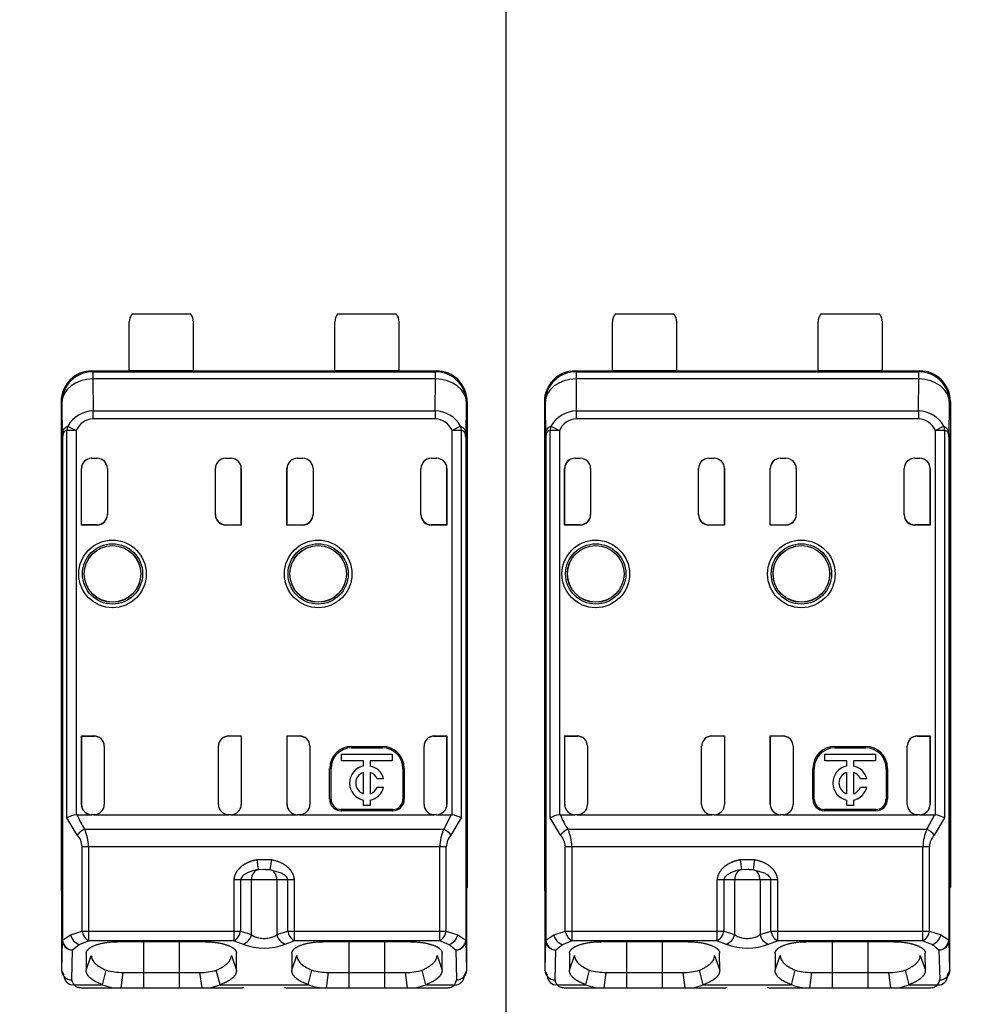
# Model space of a CAD drawing. Header units: millimetres. Extents: x 7 to 819, y 15 to 587.
# Tile 4 of 15: x 317 to 336, y 153 to 172. Entities that reach past the tile are written whole.
import ezdxf
from ezdxf.enums import TextEntityAlignment as Align
from ezdxf.lldxf.tags import DXFTag

# ---------------------------------------------------------------- set-up
doc = ezdxf.new("R2010")
doc.units = ezdxf.units.MM
doc.layers.add('Default', color=7, linetype='Continuous')
doc.layers.add('RDLED_350MM_4000', color=7, linetype='Continuous')
doc.styles.add('SEACAD_Arial', font='arial.ttf')
doc.styles.add('SEACAD_Solid_Edge_ANSI1_Symbols', font='semeca1.ttf')
tags = doc.linetypes.add('CENTER2', pattern=[28.575, 19.05, -3.175, 3.175, -3.175]).pattern_tags.tags
tags[10:11] = [DXFTag(74, 4), DXFTag(75, 0), DXFTag(340, '0'), DXFTag(46, 0.0), DXFTag(50, 0.0), DXFTag(44, 0.0), DXFTag(45, 0.0)]
tags[8:9] = [DXFTag(74, 4), DXFTag(75, 0), DXFTag(340, '0'), DXFTag(46, 0.0), DXFTag(50, 0.0), DXFTag(44, 0.0), DXFTag(45, 0.0)]
tags[6:7] = [DXFTag(74, 4), DXFTag(75, 0), DXFTag(340, '0'), DXFTag(46, 0.0), DXFTag(50, 0.0), DXFTag(44, 0.0), DXFTag(45, 0.0)]
tags[4:5] = [DXFTag(74, 4), DXFTag(75, 0), DXFTag(340, '0'), DXFTag(46, 0.0), DXFTag(50, 0.0), DXFTag(44, 0.0), DXFTag(45, 0.0)]
doc.dimstyles.new('ISO', dxfattribs={"dimtxt": 4.2, "dimasz": 4.2, "dimexe": 2.1, "dimexo": 0, "dimgap": 1.05, "dimtad": 1, "dimtxsty": 'SEACAD_Arial', "dimblk1": '_SE_FILLED', "dimblk2": '_SE_FILLED', "dimsah": 1, "dimcen": 2.1, "dimadec": 0, "dimazin": 0, "dimtfac": 0.5, "dimtdec": 3, "dimtmove": 0, "dimatfit": 3, "dimfxl": 1, "dimarcsym": 0})

# ---------------------------------------------------------------- blocks, each defined once
blk = doc.blocks.new('SEANNOT_GROUP10')
at = {"layer": 'Default', "color": 7, "linetype": 'CENTER2'}
blk.add_line((326.589, 510.517), (326.589, 139.913), dxfattribs=at)
blk = doc.blocks.new('SE1')
at = {"layer": 'RDLED_350MM_4000', "color": 7, "linetype": 'Continuous'}
for p, q in [((320.464, 166.142), (319.314, 166.142)), ((324.464, 166.142), (323.314, 166.142)), ((329.864, 166.142), (328.714, 166.142)), ((333.864, 166.142), (332.714, 166.142)), ((319.264, 165.04), (319.264, 165.992)), ((320.514, 165.04), (320.514, 165.992)), ((323.264, 165.04), (323.264, 165.992)), ((324.514, 165.04), (324.514, 165.992)), ((328.664, 165.04), (328.664, 165.992)), ((329.914, 165.04), (329.914, 165.992)), ((332.664, 165.04), (332.664, 165.992)), ((333.914, 165.04), (333.914, 165.992)), ((318.539, 165.042), (319.264, 165.042)), ((318.539, 165.042), (318.539, 165.027)), ((318.539, 165.027), (318.554, 165.027)), ((318.555, 165.025), (318.554, 165.027)), ((318.555, 165.025), (318.555, 164.885)), ((318.555, 165.025), (325.222, 165.025)), ((320.514, 165.04), (319.264, 165.04)), ((320.514, 165.042), (323.264, 165.042)), ((324.514, 165.04), (323.264, 165.04)), ((324.514, 165.042), (325.239, 165.042)), ((325.224, 165.027), (325.222, 165.025)), ((325.222, 164.885), (325.222, 165.025)), ((325.224, 165.027), (325.239, 165.027)), ((325.239, 165.027), (325.239, 165.042)), ((327.939, 165.042), (328.664, 165.042)), ((327.939, 165.042), (327.939, 165.027)), ((327.939, 165.027), (327.954, 165.027)), ((327.955, 165.025), (327.954, 165.027)), ((327.955, 165.025), (327.955, 164.885)), ((327.955, 165.025), (334.622, 165.025)), ((329.914, 165.04), (328.664, 165.04)), ((329.914, 165.042), (332.664, 165.042)), ((333.914, 165.04), (332.664, 165.04)), ((333.914, 165.042), (334.639, 165.042)), ((334.624, 165.027), (334.622, 165.025)), ((334.622, 164.885), (334.622, 165.025)), ((334.624, 165.027), (334.639, 165.027)), ((334.639, 165.027), (334.639, 165.042)), ((325.222, 164.885), (318.556, 164.885)), ((318.556, 164.885), (318.561, 164.263)), ((325.216, 164.263), (325.221, 164.885)), ((334.622, 164.885), (327.956, 164.885)), ((327.956, 164.885), (327.961, 164.263)), ((334.616, 164.263), (334.621, 164.885)), ((317.955, 164.425), (317.939, 164.442)), ((317.939, 164.442), (317.939, 154.992)), ((317.955, 164.425), (317.962, 163.754)), ((325.815, 163.754), (325.822, 164.425)), ((325.839, 164.442), (325.822, 164.425)), ((325.839, 164.442), (325.839, 154.992)), ((327.355, 164.425), (327.339, 164.442)), ((327.339, 164.442), (327.339, 154.992)), ((327.355, 164.425), (327.362, 163.754)), ((335.215, 163.754), (335.222, 164.425)), ((335.239, 164.442), (335.222, 164.425)), ((335.239, 164.442), (335.239, 154.992)), ((318.561, 164.263), (325.216, 164.263)), ((327.961, 164.263), (334.616, 164.263)), ((318.077, 163.962), (318.068, 163.967)), ((325.216, 164.11), (318.562, 164.11)), ((325.71, 163.968), (325.545, 163.882)), ((327.477, 163.962), (327.468, 163.967)), ((334.616, 164.11), (327.962, 164.11)), ((335.11, 163.968), (334.945, 163.882)), ((318.053, 156.345), (318.053, 163.882)), ((318.232, 163.882), (318.053, 163.882)), ((318.232, 163.882), (318.232, 156.407)), ((325.724, 163.882), (325.545, 163.882)), ((325.545, 156.407), (325.545, 163.882)), ((325.724, 163.882), (325.724, 156.349)), ((325.81, 163.758), (325.81, 153.966)), ((327.453, 156.345), (327.453, 163.882)), ((327.632, 163.882), (327.453, 163.882)), ((327.632, 163.882), (327.632, 156.407)), ((335.124, 163.882), (334.945, 163.882)), ((334.945, 156.407), (334.945, 163.882)), ((335.124, 163.882), (335.124, 156.349)), ((335.21, 163.758), (335.21, 153.966)), ((317.962, 153.966), (317.962, 163.754)), ((317.967, 163.754), (317.967, 153.966)), ((325.815, 163.754), (325.815, 153.966)), ((327.362, 153.966), (327.362, 163.754)), ((327.367, 163.754), (327.367, 153.966)), ((335.215, 163.754), (335.215, 153.966)), ((318.533, 163.342), (318.639, 163.342)), ((321.139, 163.342), (321.244, 163.342)), ((322.533, 163.342), (322.639, 163.342)), ((325.139, 163.342), (325.244, 163.342)), ((327.933, 163.342), (328.039, 163.342)), ((330.539, 163.342), (330.644, 163.342)), ((331.933, 163.342), (332.039, 163.342)), ((334.539, 163.342), (334.644, 163.342)), ((318.333, 162.042), (318.333, 163.142)), ((318.335, 163.142), (318.333, 163.142)), ((318.335, 162.049), (318.335, 163.142)), ((318.839, 163.142), (318.839, 162.242)), ((320.939, 162.242), (320.939, 163.142)), ((321.443, 162.049), (321.443, 163.142)), ((321.444, 163.142), (321.443, 163.142)), ((321.444, 163.142), (321.444, 162.042)), ((322.333, 162.042), (322.333, 163.142)), ((322.335, 163.142), (322.333, 163.142)), ((322.335, 162.049), (322.335, 163.142)), ((322.839, 163.142), (322.839, 162.242)), ((324.939, 162.242), (324.939, 163.142)), ((325.443, 162.049), (325.443, 163.142)), ((325.444, 163.142), (325.443, 163.142)), ((325.444, 163.142), (325.444, 162.042)), ((327.733, 162.042), (327.733, 163.142)), ((327.735, 163.142), (327.733, 163.142)), ((327.735, 162.049), (327.735, 163.142)), ((328.239, 163.142), (328.239, 162.242)), ((330.339, 162.242), (330.339, 163.142)), ((330.843, 162.049), (330.843, 163.142)), ((330.844, 163.142), (330.843, 163.142)), ((330.844, 163.142), (330.844, 162.042)), ((331.733, 162.042), (331.733, 163.142)), ((331.735, 163.142), (331.733, 163.142)), ((331.735, 162.049), (331.735, 163.142)), ((332.239, 163.142), (332.239, 162.242)), ((334.339, 162.242), (334.339, 163.142)), ((334.843, 162.049), (334.843, 163.142)), ((334.844, 163.142), (334.843, 163.142)), ((334.844, 163.142), (334.844, 162.042)), ((318.335, 162.049), (318.333, 162.042)), ((318.639, 162.042), (318.333, 162.042)), ((318.639, 162.049), (318.335, 162.049)), ((318.639, 162.042), (318.639, 162.049)), ((321.139, 162.049), (321.443, 162.049)), ((321.139, 162.049), (321.139, 162.042)), ((321.444, 162.042), (321.139, 162.042)), ((321.443, 162.049), (321.444, 162.042)), ((322.335, 162.049), (322.333, 162.042)), ((322.639, 162.042), (322.333, 162.042)), ((322.335, 162.049), (322.639, 162.049)), ((322.639, 162.042), (322.639, 162.049)), ((325.139, 162.049), (325.139, 162.042)), ((325.443, 162.049), (325.139, 162.049)), ((325.444, 162.042), (325.139, 162.042)), ((325.443, 162.049), (325.444, 162.042)), ((327.735, 162.049), (327.733, 162.042)), ((328.039, 162.042), (327.733, 162.042)), ((328.039, 162.049), (327.735, 162.049)), ((328.039, 162.042), (328.039, 162.049)), ((330.539, 162.049), (330.843, 162.049)), ((330.539, 162.049), (330.539, 162.042)), ((330.844, 162.042), (330.539, 162.042)), ((330.843, 162.049), (330.844, 162.042)), ((331.735, 162.049), (331.733, 162.042)), ((332.039, 162.042), (331.733, 162.042)), ((331.735, 162.049), (332.039, 162.049)), ((332.039, 162.042), (332.039, 162.049)), ((334.539, 162.049), (334.539, 162.042)), ((334.843, 162.049), (334.539, 162.049)), ((334.844, 162.042), (334.539, 162.042)), ((334.843, 162.049), (334.844, 162.042)), ((318.333, 157.942), (318.578, 157.942)), ((318.335, 157.935), (318.333, 157.942)), ((318.333, 157.942), (318.333, 156.609)), ((318.335, 157.935), (318.585, 157.935)), ((318.335, 156.609), (318.335, 157.935)), ((318.585, 157.935), (318.578, 157.942)), ((321.192, 157.935), (321.199, 157.942)), ((321.443, 157.935), (321.192, 157.935)), ((321.199, 157.942), (321.444, 157.942)), ((321.443, 157.935), (321.444, 157.942)), ((321.443, 157.935), (321.443, 156.609)), ((321.444, 157.942), (321.444, 156.609)), ((322.333, 157.942), (322.578, 157.942)), ((322.335, 157.935), (322.333, 157.942)), ((322.333, 157.942), (322.333, 156.609)), ((322.585, 157.935), (322.335, 157.935)), ((322.335, 156.609), (322.335, 157.935)), ((322.585, 157.935), (322.578, 157.942)), ((325.191, 157.935), (325.199, 157.942)), ((325.191, 157.935), (325.443, 157.935)), ((325.199, 157.942), (325.444, 157.942)), ((325.443, 157.935), (325.444, 157.942)), ((325.443, 156.609), (325.443, 157.935)), ((325.444, 157.942), (325.444, 156.609)), ((327.733, 157.942), (327.978, 157.942)), ((327.735, 157.935), (327.733, 157.942)), ((327.733, 157.942), (327.733, 156.609)), ((327.735, 157.935), (327.985, 157.935)), ((327.735, 156.609), (327.735, 157.935)), ((327.985, 157.935), (327.978, 157.942)), ((330.592, 157.935), (330.599, 157.942)), ((330.843, 157.935), (330.592, 157.935)), ((330.599, 157.942), (330.844, 157.942)), ((330.843, 157.935), (330.844, 157.942)), ((330.843, 157.935), (330.843, 156.609)), ((330.844, 157.942), (330.844, 156.609)), ((331.733, 157.942), (331.978, 157.942)), ((331.735, 157.935), (331.733, 157.942)), ((331.733, 157.942), (331.733, 156.609)), ((331.985, 157.935), (331.735, 157.935)), ((331.735, 156.609), (331.735, 157.935)), ((331.985, 157.935), (331.978, 157.942)), ((334.591, 157.935), (334.599, 157.942)), ((334.591, 157.935), (334.843, 157.935)), ((334.599, 157.942), (334.844, 157.942)), ((334.843, 157.935), (334.844, 157.942)), ((334.843, 156.609), (334.843, 157.935)), ((334.844, 157.942), (334.844, 156.609)), ((318.778, 157.742), (318.778, 156.609)), ((320.999, 156.609), (320.999, 157.742)), ((322.778, 157.742), (322.778, 156.609)), ((323.589, 157.735), (324.189, 157.735)), ((323.589, 157.735), (323.589, 157.709)), ((323.589, 157.709), (324.189, 157.709)), ((324.189, 157.709), (324.189, 157.735)), ((324.999, 156.609), (324.999, 157.742)), ((328.178, 157.742), (328.178, 156.609)), ((330.399, 156.609), (330.399, 157.742)), ((332.178, 157.742), (332.178, 156.609)), ((332.989, 157.735), (333.589, 157.735)), ((332.989, 157.735), (332.989, 157.709)), ((332.989, 157.709), (333.589, 157.709)), ((333.589, 157.709), (333.589, 157.735)), ((334.399, 156.609), (334.399, 157.742)), ((323.392, 157.457), (323.392, 157.589)), ((323.392, 157.589), (324.38, 157.589)), ((323.82, 157.457), (323.392, 157.457)), ((323.82, 157.355), (323.82, 157.457)), ((324.38, 157.457), (323.953, 157.457)), ((323.953, 157.457), (323.953, 157.355)), ((324.38, 157.589), (324.38, 157.457)), ((332.792, 157.457), (332.792, 157.589)), ((332.792, 157.589), (333.78, 157.589)), ((333.22, 157.457), (332.792, 157.457)), ((333.22, 157.355), (333.22, 157.457)), ((333.78, 157.457), (333.353, 157.457)), ((333.353, 157.457), (333.353, 157.355)), ((333.78, 157.589), (333.78, 157.457)), ((323.162, 156.709), (323.162, 157.309)), ((323.189, 157.309), (323.162, 157.309)), ((323.189, 156.709), (323.189, 157.309)), ((324.615, 157.309), (324.589, 157.309)), ((324.589, 157.309), (324.589, 156.709)), ((324.615, 157.309), (324.615, 156.709)), ((332.562, 156.709), (332.562, 157.309)), ((332.589, 157.309), (332.562, 157.309)), ((332.589, 156.709), (332.589, 157.309)), ((334.015, 157.309), (333.989, 157.309)), ((333.989, 157.309), (333.989, 156.709)), ((334.015, 157.309), (334.015, 156.709)), ((323.82, 156.817), (323.82, 157.23)), ((323.953, 157.23), (323.953, 156.817)), ((324.213, 157.107), (324.087, 157.107)), ((333.22, 156.817), (333.22, 157.23)), ((333.353, 157.23), (333.353, 156.817)), ((333.613, 157.107), (333.487, 157.107)), ((324.087, 156.941), (324.213, 156.941)), ((333.487, 156.941), (333.613, 156.941)), ((323.162, 156.709), (323.189, 156.709)), ((323.82, 156.589), (323.82, 156.693)), ((323.953, 156.693), (323.953, 156.589)), ((324.589, 156.709), (324.615, 156.709)), ((332.562, 156.709), (332.589, 156.709)), ((333.22, 156.589), (333.22, 156.693)), ((333.353, 156.693), (333.353, 156.589)), ((333.989, 156.709), (334.015, 156.709)), ((318.333, 156.609), (318.335, 156.609)), ((321.443, 156.609), (321.444, 156.609)), ((322.333, 156.609), (322.335, 156.609)), ((324.389, 156.509), (323.389, 156.509)), ((323.389, 156.509), (323.389, 156.482)), ((324.389, 156.482), (323.389, 156.482)), ((323.953, 156.589), (323.82, 156.589)), ((324.389, 156.482), (324.389, 156.509)), ((325.443, 156.609), (325.444, 156.609)), ((327.733, 156.609), (327.735, 156.609)), ((330.843, 156.609), (330.844, 156.609)), ((331.733, 156.609), (331.735, 156.609)), ((333.789, 156.509), (332.789, 156.509)), ((332.789, 156.509), (332.789, 156.482)), ((333.789, 156.482), (332.789, 156.482)), ((333.353, 156.589), (333.22, 156.589)), ((333.789, 156.482), (333.789, 156.509)), ((334.843, 156.609), (334.844, 156.609)), ((318.253, 156.012), (318.053, 156.345)), ((318.251, 156.409), (318.533, 156.409)), ((318.578, 156.409), (318.533, 156.409)), ((318.578, 156.409), (321.199, 156.409)), ((321.244, 156.409), (321.199, 156.409)), ((321.244, 156.409), (322.533, 156.409)), ((322.578, 156.409), (322.533, 156.409)), ((322.578, 156.409), (325.199, 156.409)), ((325.244, 156.409), (325.199, 156.409)), ((325.244, 156.409), (325.526, 156.409)), ((325.526, 156.409), (325.382, 156.126)), ((325.724, 156.349), (325.523, 156.012)), ((325.526, 156.409), (325.545, 156.407)), ((327.653, 156.012), (327.453, 156.345)), ((327.651, 156.409), (327.933, 156.409)), ((327.978, 156.409), (327.933, 156.409)), ((327.978, 156.409), (330.599, 156.409)), ((330.644, 156.409), (330.599, 156.409)), ((330.644, 156.409), (331.933, 156.409)), ((331.978, 156.409), (331.933, 156.409)), ((331.978, 156.409), (334.599, 156.409)), ((334.644, 156.409), (334.599, 156.409)), ((334.644, 156.409), (334.926, 156.409)), ((334.926, 156.409), (334.782, 156.126)), ((335.124, 156.349), (334.923, 156.012)), ((334.926, 156.409), (334.945, 156.407)), ((318.395, 156.126), (325.382, 156.126)), ((327.795, 156.126), (334.782, 156.126)), ((318.347, 154.146), (318.347, 155.786)), ((318.473, 155.786), (318.347, 155.786)), ((325.304, 155.786), (318.473, 155.786)), ((318.473, 155.786), (318.473, 154.146)), ((325.304, 154.146), (325.304, 155.786)), ((325.43, 155.786), (325.304, 155.786)), ((325.43, 154.146), (325.43, 155.786)), ((327.747, 154.146), (327.747, 155.786)), ((327.873, 155.786), (327.747, 155.786)), ((334.704, 155.786), (327.873, 155.786)), ((327.873, 155.786), (327.873, 154.146)), ((334.704, 154.146), (334.704, 155.786)), ((334.83, 155.786), (334.704, 155.786)), ((334.83, 154.146), (334.83, 155.786)), ((321.747, 155.535), (322.03, 155.535)), ((322.03, 155.535), (322.001, 155.339)), ((331.147, 155.535), (331.43, 155.535)), ((331.43, 155.535), (331.401, 155.339)), ((321.901, 155.342), (321.777, 155.339)), ((321.917, 155.342), (321.901, 155.342)), ((321.917, 155.341), (322.001, 155.342)), ((322.224, 155.271), (322.001, 155.339)), ((331.301, 155.342), (331.177, 155.339)), ((331.317, 155.342), (331.301, 155.342)), ((331.317, 155.341), (331.401, 155.342)), ((331.624, 155.271), (331.401, 155.339)), ((321.304, 154.146), (321.304, 155.142)), ((321.43, 155.142), (321.304, 155.142)), ((321.642, 155.142), (321.43, 155.142)), ((321.43, 155.142), (321.43, 154.146)), ((321.642, 154.078), (321.642, 155.142)), ((322.135, 155.142), (321.642, 155.142)), ((322.347, 155.142), (322.135, 155.142)), ((322.135, 155.142), (322.135, 154.078)), ((322.473, 155.142), (322.347, 155.142)), ((322.347, 154.146), (322.347, 155.142)), ((322.473, 155.142), (322.473, 154.146)), ((330.704, 154.146), (330.704, 155.142)), ((330.83, 155.142), (330.704, 155.142)), ((331.042, 155.142), (330.83, 155.142)), ((330.83, 155.142), (330.83, 154.146)), ((331.042, 154.078), (331.042, 155.142)), ((331.535, 155.142), (331.042, 155.142)), ((331.747, 155.142), (331.535, 155.142)), ((331.535, 155.142), (331.535, 154.078)), ((331.873, 155.142), (331.747, 155.142)), ((331.747, 154.146), (331.747, 155.142)), ((331.873, 155.142), (331.873, 154.146)), ((317.939, 154.992), (317.948, 154.992)), ((317.948, 154.985), (317.948, 154.992)), ((317.948, 154.992), (317.948, 153.384)), ((325.829, 154.992), (325.829, 154.985)), ((325.829, 153.384), (325.829, 154.992)), ((325.829, 154.992), (325.839, 154.992)), ((327.339, 154.992), (327.348, 154.992)), ((327.348, 154.985), (327.348, 154.992)), ((327.348, 154.992), (327.348, 153.384)), ((335.229, 154.992), (335.229, 154.985)), ((335.229, 153.384), (335.229, 154.992)), ((335.229, 154.992), (335.239, 154.992)), ((317.966, 153.966), (318.123, 154.072)), ((318.122, 154.072), (318.348, 154.146)), ((318.347, 154.146), (318.473, 154.146)), ((318.473, 154.146), (321.304, 154.146)), ((318.473, 154.146), (318.473, 153.958)), ((321.304, 153.958), (321.304, 154.146)), ((321.304, 154.146), (321.43, 154.146)), ((321.43, 154.146), (321.643, 154.078)), ((322.134, 154.078), (322.348, 154.146)), ((322.347, 154.146), (322.473, 154.146)), ((322.473, 154.146), (325.304, 154.146)), ((322.473, 154.146), (322.473, 153.958)), ((325.304, 154.146), (325.43, 154.146)), ((325.304, 153.958), (325.304, 154.146)), ((325.43, 154.146), (325.656, 154.072)), ((325.654, 154.072), (325.811, 153.966)), ((327.366, 153.966), (327.523, 154.072)), ((327.522, 154.072), (327.748, 154.146)), ((327.747, 154.146), (327.873, 154.146)), ((327.873, 154.146), (330.704, 154.146)), ((327.873, 154.146), (327.873, 153.958)), ((330.704, 153.958), (330.704, 154.146)), ((330.704, 154.146), (330.83, 154.146)), ((330.83, 154.146), (331.043, 154.078)), ((331.534, 154.078), (331.748, 154.146)), ((331.747, 154.146), (331.873, 154.146)), ((331.873, 154.146), (334.704, 154.146)), ((331.873, 154.146), (331.873, 153.958)), ((334.704, 154.146), (334.83, 154.146)), ((334.704, 153.958), (334.704, 154.146)), ((334.83, 154.146), (335.056, 154.072)), ((335.054, 154.072), (335.211, 153.966)), ((317.962, 153.966), (317.948, 153.384)), ((317.962, 153.966), (317.967, 153.966)), ((318.162, 153.777), (318.289, 153.883)), ((318.289, 153.884), (318.473, 153.957)), ((321.304, 153.958), (318.473, 153.958)), ((320.738, 153.937), (319.038, 153.937)), ((319.539, 153.937), (319.539, 153.341)), ((320.239, 153.341), (320.239, 153.937)), ((321.304, 153.957), (321.478, 153.889)), ((322.299, 153.889), (322.473, 153.957)), ((325.304, 153.958), (322.473, 153.958)), ((324.738, 153.937), (323.038, 153.937)), ((323.539, 153.937), (323.539, 153.341)), ((324.239, 153.341), (324.239, 153.937)), ((325.304, 153.957), (325.488, 153.884)), ((325.488, 153.884), (325.615, 153.777)), ((325.81, 153.966), (325.815, 153.966)), ((325.829, 153.384), (325.815, 153.966)), ((327.362, 153.966), (327.348, 153.384)), ((327.362, 153.966), (327.367, 153.966)), ((327.562, 153.777), (327.689, 153.883)), ((327.689, 153.884), (327.873, 153.957)), ((330.704, 153.958), (327.873, 153.958)), ((330.138, 153.937), (328.438, 153.937)), ((328.939, 153.937), (328.939, 153.341)), ((329.639, 153.341), (329.639, 153.937)), ((330.704, 153.957), (330.878, 153.889)), ((331.699, 153.889), (331.873, 153.957)), ((334.704, 153.958), (331.873, 153.958)), ((334.138, 153.937), (332.438, 153.937)), ((332.939, 153.937), (332.939, 153.341)), ((333.639, 153.341), (333.639, 153.937)), ((334.704, 153.957), (334.888, 153.884)), ((334.888, 153.884), (335.015, 153.777)), ((335.21, 153.966), (335.215, 153.966)), ((335.229, 153.384), (335.215, 153.966)), ((318.148, 153.196), (318.162, 153.778)), ((318.429, 153.715), (318.426, 153.386)), ((318.426, 153.387), (318.526, 153.669)), ((321.252, 153.669), (321.351, 153.386)), ((321.351, 153.386), (321.349, 153.715)), ((322.429, 153.715), (322.426, 153.386)), ((322.426, 153.387), (322.526, 153.669)), ((325.252, 153.669), (325.351, 153.386)), ((325.351, 153.386), (325.349, 153.715)), ((325.615, 153.778), (325.629, 153.196)), ((327.548, 153.196), (327.562, 153.778)), ((327.829, 153.715), (327.826, 153.386)), ((327.826, 153.387), (327.926, 153.669)), ((330.652, 153.669), (330.751, 153.386)), ((330.751, 153.386), (330.749, 153.715)), ((331.829, 153.715), (331.826, 153.386)), ((331.826, 153.387), (331.926, 153.669)), ((334.652, 153.669), (334.751, 153.386)), ((334.751, 153.386), (334.749, 153.715)), ((335.015, 153.778), (335.029, 153.196)), ((317.999, 153.29), (317.948, 153.384)), ((318.747, 153.102), (318.818, 153.383)), ((319.137, 153.341), (319.098, 153.042)), ((319.137, 153.341), (319.539, 153.341)), ((319.539, 153.341), (320.239, 153.341)), ((319.539, 153.341), (319.539, 153.042)), ((320.239, 153.341), (320.64, 153.341)), ((320.239, 153.042), (320.239, 153.341)), ((320.68, 153.042), (320.64, 153.341)), ((321.03, 153.102), (320.958, 153.383)), ((322.747, 153.102), (322.818, 153.383)), ((323.137, 153.341), (323.098, 153.042)), ((323.137, 153.341), (323.539, 153.341)), ((323.539, 153.341), (323.539, 153.042)), ((323.539, 153.341), (324.239, 153.341)), ((324.239, 153.042), (324.239, 153.341)), ((324.239, 153.341), (324.64, 153.341)), ((324.679, 153.042), (324.64, 153.341)), ((324.958, 153.383), (325.03, 153.102)), ((325.829, 153.384), (325.778, 153.29)), ((327.399, 153.29), (327.348, 153.384)), ((328.147, 153.102), (328.218, 153.383)), ((328.537, 153.341), (328.498, 153.042)), ((328.537, 153.341), (328.939, 153.341)), ((328.939, 153.341), (329.639, 153.341)), ((328.939, 153.341), (328.939, 153.042)), ((329.639, 153.341), (330.04, 153.341)), ((329.639, 153.042), (329.639, 153.341)), ((330.08, 153.042), (330.04, 153.341)), ((330.43, 153.102), (330.358, 153.383)), ((332.147, 153.102), (332.218, 153.383)), ((332.537, 153.341), (332.498, 153.042)), ((332.537, 153.341), (332.939, 153.341)), ((332.939, 153.341), (332.939, 153.042)), ((332.939, 153.341), (333.639, 153.341)), ((333.639, 153.042), (333.639, 153.341)), ((333.639, 153.341), (334.04, 153.341)), ((334.079, 153.042), (334.04, 153.341)), ((334.358, 153.383), (334.43, 153.102)), ((335.229, 153.384), (335.178, 153.29)), ((318.189, 153.102), (318.744, 153.102)), ((318.344, 153.042), (319.099, 153.042)), ((319.098, 153.042), (319.539, 153.042)), ((319.539, 153.042), (320.239, 153.042)), ((320.239, 153.042), (320.679, 153.042)), ((320.679, 153.042), (321.468, 153.042)), ((321.033, 153.102), (322.745, 153.102)), ((321.494, 153.042), (321.468, 153.042)), ((322.309, 153.042), (322.283, 153.043)), ((322.31, 153.042), (323.099, 153.042)), ((323.098, 153.042), (323.539, 153.042)), ((323.539, 153.042), (324.239, 153.042)), ((324.239, 153.042), (324.679, 153.042)), ((324.679, 153.042), (325.433, 153.042)), ((325.033, 153.102), (325.588, 153.102)), ((327.589, 153.102), (328.144, 153.102)), ((327.744, 153.042), (328.499, 153.042)), ((328.498, 153.042), (328.939, 153.042)), ((328.939, 153.042), (329.639, 153.042)), ((329.639, 153.042), (330.079, 153.042)), ((330.079, 153.042), (330.868, 153.042)), ((330.433, 153.102), (332.145, 153.102)), ((330.894, 153.042), (330.868, 153.042)), ((331.709, 153.042), (331.683, 153.043)), ((331.71, 153.042), (332.499, 153.042)), ((332.498, 153.042), (332.939, 153.042)), ((332.939, 153.042), (333.639, 153.042)), ((333.639, 153.042), (334.079, 153.042)), ((334.079, 153.042), (334.833, 153.042)), ((334.433, 153.102), (334.988, 153.102))]:
    blk.add_line(p, q, dxfattribs=at)
for centre, radius in [((326.589, 321.042), 175), ((318.939, 161.092), 0.657), ((318.939, 161.092), 0.586), ((322.939, 161.092), 0.657), ((322.939, 161.092), 0.586), ((328.339, 161.092), 0.657), ((328.339, 161.092), 0.586), ((332.339, 161.092), 0.657), ((332.339, 161.092), 0.586), ((318.939, 161.092), 0.552), ((318.939, 161.092), 0.55), ((322.939, 161.092), 0.552), ((322.939, 161.092), 0.55), ((328.339, 161.092), 0.552), ((328.339, 161.092), 0.55), ((332.339, 161.092), 0.552), ((332.339, 161.092), 0.55)]:
    blk.add_circle(centre, radius, dxfattribs=at)
for centre, radius, start, end in [((319.514, 165.992), 0.25, 143.1301, 180), ((320.264, 165.992), 0.25, 0, 36.8699), ((323.514, 165.992), 0.25, 143.1301, 180), ((324.264, 165.992), 0.25, 0, 36.8699), ((328.914, 165.992), 0.25, 143.1301, 180), ((329.664, 165.992), 0.25, 0, 36.8699), ((332.914, 165.992), 0.25, 143.1301, 180), ((333.664, 165.992), 0.25, 0, 36.8699), ((318.555, 164.425), 0.6, 90.0044, 179.9972), ((325.222, 164.425), 0.6, 0.004, 89.9956), ((327.955, 164.425), 0.6, 90.0044, 179.9972), ((334.622, 164.425), 0.6, 0.004, 89.9956), ((318.581, 163.67), 0.593, 91.8615, 149.9189), ((302.74, 164.145), 15.822, 359.8734, 0.4283), ((340.996, 164.145), 15.781, 179.5705, 180.1268), ((325.204, 163.682), 0.581, 29.457, 88.8399), ((327.981, 163.67), 0.593, 91.8615, 149.9189), ((312.14, 164.145), 15.822, 359.8734, 0.4283), ((350.396, 164.145), 15.781, 179.5705, 180.1268), ((334.604, 163.682), 0.581, 29.457, 88.8399), ((318.267, 163.89), 0.213, 158.684, 182.1305), ((319.121, 165.782), 2.098, 240.1716, 244.9417), ((318.587, 163.72), 0.39, 93.7903, 155.5152), ((325.19, 163.721), 0.39, 24.4383, 86.2585), ((325.511, 163.891), 0.213, 357.5509, 21.0364), ((327.667, 163.89), 0.213, 158.684, 182.1305), ((328.521, 165.782), 2.098, 240.1716, 244.9417), ((327.987, 163.72), 0.39, 93.7903, 155.5152), ((334.59, 163.721), 0.39, 24.4383, 86.2585), ((334.911, 163.891), 0.213, 357.5509, 21.0364), ((318.639, 163.142), 0.2, 0, 90), ((321.139, 163.142), 0.2, 90, 180), ((322.639, 163.142), 0.2, 0, 90), ((325.139, 163.142), 0.2, 90, 180), ((328.039, 163.142), 0.2, 0, 90), ((330.539, 163.142), 0.2, 90, 180), ((332.039, 163.142), 0.2, 0, 90), ((334.539, 163.142), 0.2, 90, 180), ((323.589, 157.309), 0.426, 90, 180), ((323.589, 157.309), 0.4, 90, 180), ((324.189, 157.309), 0.426, 0, 90), ((324.189, 157.309), 0.4, 0, 90), ((332.989, 157.309), 0.426, 90, 180), ((332.989, 157.309), 0.4, 90, 180), ((333.589, 157.309), 0.426, 0, 90), ((333.589, 157.309), 0.4, 0, 90), ((323.886, 157.024), 0.337, 101.3273, 258.6727), ((323.886, 157.024), 0.337, 14.2042, 78.6727), ((333.286, 157.024), 0.337, 101.3273, 258.6727), ((333.286, 157.024), 0.337, 14.2042, 78.6727), ((323.886, 157.024), 0.217, 107.7847, 252.2153), ((323.886, 157.024), 0.217, 22.432, 72.2153), ((333.286, 157.024), 0.217, 107.7847, 252.2153), ((333.286, 157.024), 0.217, 22.432, 72.2153), ((323.886, 157.024), 0.217, 287.7847, 337.568), ((323.886, 157.024), 0.337, 281.3273, 345.7958), ((333.286, 157.024), 0.217, 287.7847, 337.568), ((333.286, 157.024), 0.337, 281.3273, 345.7958), ((323.389, 156.709), 0.226, 180, 270), ((323.389, 156.709), 0.2, 180, 270), ((324.389, 156.709), 0.2, 270, 0), ((324.389, 156.709), 0.226, 270, 360), ((332.789, 156.709), 0.226, 180, 270), ((332.789, 156.709), 0.2, 180, 270), ((333.789, 156.709), 0.2, 270, 0), ((333.789, 156.709), 0.226, 270, 360), ((318.279, 155.982), 0.427, 96.3282, 121.9727), ((319.549, 156.894), 1.386, 200.5133, 213.6746), ((325.376, 155.58), 0.844, 65.6621, 78.4704), ((327.679, 155.982), 0.427, 96.3282, 121.9727), ((328.949, 156.894), 1.386, 200.5133, 213.6746), ((334.776, 155.58), 0.844, 65.6621, 78.4704), ((317.644, 155.776), 0.829, 0.6971, 24.9694), ((326.136, 155.775), 0.832, 155.069, 179.2656), ((325.2, 155.751), 0.417, 38.8785, 64.1068), ((327.044, 155.776), 0.829, 0.6971, 24.9694), ((335.536, 155.775), 0.832, 155.069, 179.2656), ((334.6, 155.751), 0.417, 38.8785, 64.1068), ((317.98, 155.766), 0.368, 3.146, 42.1839), ((325.796, 155.767), 0.366, 137.8736, 177.0003), ((327.38, 155.766), 0.368, 3.146, 42.1839), ((335.196, 155.767), 0.366, 137.8736, 177.0003), ((327.44, 156.298), 5.744, 187.6278, 189.6123), ((336.84, 156.298), 5.744, 187.6278, 189.6123), ((318.371, 154.125), 0.254, 191.8825, 251.2489), ((318.595, 154.175), 0.249, 186.7449, 240.7545), ((321.183, 154.175), 0.249, 299.2525, 353.2419), ((321.392, 154.131), 0.256, 289.6387, 348.0335), ((322.385, 154.131), 0.256, 191.966, 250.3614), ((322.595, 154.175), 0.249, 186.7563, 240.7508), ((325.183, 154.175), 0.249, 299.2436, 353.2579), ((325.396, 154.134), 0.266, 290.2713, 346.613), ((327.771, 154.125), 0.254, 191.8825, 251.2489), ((327.995, 154.175), 0.249, 186.7449, 240.7545), ((330.583, 154.175), 0.249, 299.2525, 353.2419), ((330.792, 154.131), 0.256, 289.6387, 348.0335), ((331.785, 154.131), 0.256, 191.966, 250.3614), ((331.995, 154.175), 0.249, 186.7563, 240.7508), ((334.583, 154.175), 0.249, 299.2436, 353.2579), ((334.796, 154.134), 0.266, 290.2713, 346.613), ((318.173, 153.984), 0.207, 185.1634, 266.886), ((321.889, 154.914), 1.103, 248.1482, 291.8519), ((325.604, 153.984), 0.207, 273.114, 354.8372), ((327.573, 153.984), 0.207, 185.1634, 266.886), ((331.289, 154.914), 1.103, 248.1482, 291.8519), ((335.004, 153.984), 0.207, 273.114, 354.8372), ((318.143, 153.391), 0.195, 182.0087, 271.5161), ((318.165, 153.268), 0.167, 179.285, 278.1826), ((319.128, 154.484), 1.143, 254.232, 270.5091), ((320.669, 154.334), 0.994, 268.2676, 287.0336), ((323.128, 154.484), 1.143, 254.2319, 270.5087), ((324.669, 154.335), 0.995, 268.278, 287.0155), ((325.612, 153.268), 0.168, 261.8708, 7.5425), ((325.634, 153.391), 0.195, 268.4846, 357.9947), ((327.543, 153.391), 0.195, 182.0087, 271.5161), ((327.565, 153.268), 0.167, 179.285, 278.1826), ((328.528, 154.484), 1.143, 254.232, 270.5091), ((330.069, 154.334), 0.994, 268.2676, 287.0336), ((332.528, 154.484), 1.143, 254.2319, 270.5087), ((334.069, 154.335), 0.995, 268.278, 287.0155), ((335.012, 153.268), 0.168, 261.8708, 7.5425), ((335.034, 153.391), 0.195, 268.4846, 357.9947), ((319.045, 153.792), 0.753, 246.4762, 274.0959), ((320.732, 153.793), 0.754, 265.9429, 293.5178), ((323.045, 153.793), 0.753, 246.4965, 274.0897), ((324.732, 153.794), 0.755, 265.9562, 293.5038), ((328.445, 153.792), 0.753, 246.4762, 274.0959), ((330.132, 153.793), 0.754, 265.9429, 293.5178), ((332.445, 153.793), 0.753, 246.4965, 274.0897), ((334.132, 153.794), 0.755, 265.9562, 293.5038)]:
    blk.add_arc(centre, radius, start, end, dxfattribs=at)
for centre, major_axis, ratio, start_param, end_param in [((318.539, 164.442), (0.424, -0.424), 0.999924, 2.356207, 3.926956), ((325.239, 164.442), (-0.424, -0.424), 0.999924, 2.35623, 3.926978), ((327.939, 164.442), (0.424, -0.424), 0.999924, 2.356207, 3.926956), ((334.639, 164.442), (-0.424, -0.424), 0.999924, 2.35623, 3.926978), ((318.555, 164.425), (0.6, 0.006), 0.766027, 1.562157, 3.128038), ((325.222, 164.425), (0.6, -0.006), 0.766027, 0.013567, 1.579437), ((327.955, 164.425), (0.6, 0.006), 0.766027, 1.562157, 3.128038), ((334.622, 164.425), (0.6, -0.006), 0.766027, 0.013567, 1.579437), ((318.533, 163.142), (0.2, 0), 0.999994, 1.570796, 3.141593), ((318.535, 163.142), (0.2, 0), 0.999994, 1.57081, 3.141593), ((321.243, 163.142), (-0.2, 0), 0.999994, 3.141593, 4.712389), ((321.244, 163.142), (-0.2, 0), 0.999994, 3.141593, 4.712389), ((322.533, 163.142), (0.2, 0), 0.999994, 1.570796, 3.141593), ((322.535, 163.142), (0.2, 0), 0.999994, 1.570796, 3.141593), ((325.243, 163.142), (-0.2, 0), 0.999994, 3.141593, 4.712375), ((325.244, 163.142), (-0.2, 0), 0.999994, 3.141593, 4.712389), ((327.933, 163.142), (0.2, 0), 0.999994, 1.570796, 3.141593), ((327.935, 163.142), (0.2, 0), 0.999994, 1.57081, 3.141593), ((330.643, 163.142), (-0.2, 0), 0.999994, 3.141593, 4.712389), ((330.644, 163.142), (-0.2, 0), 0.999994, 3.141593, 4.712389), ((331.933, 163.142), (0.2, 0), 0.999994, 1.570796, 3.141593), ((331.935, 163.142), (0.2, 0), 0.999994, 1.570796, 3.141593), ((334.643, 163.142), (-0.2, 0), 0.999994, 3.141593, 4.712375), ((334.644, 163.142), (-0.2, 0), 0.999994, 3.141593, 4.712389), ((318.639, 162.249), (0, 0.2), 0.999848, 3.141593, 4.712389), ((318.639, 162.242), (0, 0.2), 0.999848, 3.141593, 4.712389), ((321.139, 162.249), (0, 0.2), 0.999848, 1.570796, 3.141593), ((321.139, 162.242), (0, 0.2), 0.999848, 1.570796, 3.141593), ((322.639, 162.249), (0, 0.2), 0.999848, 3.141593, 4.712389), ((322.639, 162.242), (0, 0.2), 0.999848, 3.141593, 4.712389), ((325.139, 162.249), (0, 0.2), 0.999848, 1.570796, 3.141593), ((325.139, 162.242), (0, 0.2), 0.999848, 1.570796, 3.141593), ((328.039, 162.249), (0, 0.2), 0.999848, 3.141593, 4.712389), ((328.039, 162.242), (0, 0.2), 0.999848, 3.141593, 4.712389), ((330.539, 162.249), (0, 0.2), 0.999848, 1.570796, 3.141593), ((330.539, 162.242), (0, 0.2), 0.999848, 1.570796, 3.141593), ((332.039, 162.249), (0, 0.2), 0.999848, 3.141593, 4.712389), ((332.039, 162.242), (0, 0.2), 0.999848, 3.141593, 4.712389), ((334.539, 162.249), (0, 0.2), 0.999848, 1.570796, 3.141593), ((334.539, 162.242), (0, 0.2), 0.999848, 1.570796, 3.141593), ((318.578, 157.742), (0.141, -0.141), 0.999695, 0.785246, 2.356347), ((318.585, 157.735), (0.141, -0.141), 0.999695, 1.570796, 2.356347), ((321.199, 157.742), (-0.141, -0.141), 0.999695, 3.926838, 5.497939), ((321.192, 157.735), (-0.141, -0.141), 0.999695, 3.926838, 4.712389), ((322.578, 157.742), (0.141, -0.141), 0.999695, 0.785246, 2.356347), ((322.585, 157.735), (0.141, -0.141), 0.999695, 1.570796, 2.356347), ((325.199, 157.742), (-0.141, -0.141), 0.999695, 3.926839, 5.497939), ((325.192, 157.735), (-0.141, -0.141), 0.999695, 3.932239, 4.712389), ((327.978, 157.742), (0.141, -0.141), 0.999695, 0.785246, 2.356347), ((327.985, 157.735), (0.141, -0.141), 0.999695, 1.570796, 2.356347), ((330.599, 157.742), (-0.141, -0.141), 0.999695, 3.926838, 5.497939), ((330.592, 157.735), (-0.141, -0.141), 0.999695, 3.926838, 4.712389), ((331.978, 157.742), (0.141, -0.141), 0.999695, 0.785246, 2.356347), ((331.985, 157.735), (0.141, -0.141), 0.999695, 1.570796, 2.356347), ((334.599, 157.742), (-0.141, -0.141), 0.999695, 3.926839, 5.497939), ((334.592, 157.735), (-0.141, -0.141), 0.999695, 3.932239, 4.712389), ((318.533, 156.609), (0.2, 0), 0.999994, 3.141593, 4.712389), ((318.535, 156.609), (0.2, 0), 0.999994, 3.141593, 4.712389), ((318.578, 156.609), (0.2, 0), 0.999848, 4.712389, 6.283185), ((321.199, 156.609), (-0.2, 0), 0.999848, 0, 1.570796), ((321.243, 156.609), (-0.2, 0), 0.999994, 1.570796, 3.141593), ((321.244, 156.609), (-0.2, 0), 0.999994, 1.570796, 3.141593), ((322.533, 156.609), (0.2, 0), 0.999994, 3.141593, 4.712389), ((322.535, 156.609), (0.2, 0), 0.999994, 3.141593, 4.712389), ((322.578, 156.609), (0.2, 0), 0.999848, 4.712389, 6.283185), ((325.199, 156.609), (-0.2, 0), 0.999848, 0, 1.570796), ((325.243, 156.609), (-0.2, 0), 0.999994, 1.570796, 3.141593), ((325.244, 156.609), (-0.2, 0), 0.999994, 1.570796, 3.141593), ((327.933, 156.609), (0.2, 0), 0.999994, 3.141593, 4.712389), ((327.935, 156.609), (0.2, 0), 0.999994, 3.141593, 4.712389), ((327.978, 156.609), (0.2, 0), 0.999848, 4.712389, 6.283185), ((330.599, 156.609), (-0.2, 0), 0.999848, 0, 1.570796), ((330.643, 156.609), (-0.2, 0), 0.999994, 1.570796, 3.141593), ((330.644, 156.609), (-0.2, 0), 0.999994, 1.570796, 3.141593), ((331.933, 156.609), (0.2, 0), 0.999994, 3.141593, 4.712389), ((331.935, 156.609), (0.2, 0), 0.999994, 3.141593, 4.712389), ((331.978, 156.609), (0.2, 0), 0.999848, 4.712389, 6.283185), ((334.599, 156.609), (-0.2, 0), 0.999848, 0, 1.570796), ((334.643, 156.609), (-0.2, 0), 0.999994, 1.570796, 3.141593), ((334.644, 156.609), (-0.2, 0), 0.999994, 1.570796, 3.141593), ((321.806, 155.142), (0, -0.2), 0.821429, 3.324108, 4.712389), ((321.971, 155.142), (0, 0.2), 0.821429, 4.712389, 6.100671), ((331.206, 155.142), (0, -0.2), 0.821429, 3.324108, 4.712389), ((331.371, 155.142), (0, 0.2), 0.821429, 4.712389, 6.100671), ((318.539, 154.992), (0.6, 0), 0.999962, 3.141593, 3.453003), ((327.939, 154.992), (0.6, 0), 0.999962, 3.141593, 3.453003), ((318.162, 153.966), (0.2, -0.005), 0.939661, 3.166998, 4.734916), ((325.615, 153.966), (0.2, 0.005), 0.939661, 4.689874, 6.25773), ((327.562, 153.966), (0.2, -0.005), 0.939661, 3.166998, 4.734916), ((335.015, 153.966), (0.2, 0.005), 0.939661, 4.689874, 6.25773), ((319.048, 153.194), (0.9, 0), 0.34204, 3.132956, 3.443003), ((324.727, 153.194), (-0.902, 0.001), 0.342128, 2.840923, 3.150345), ((328.448, 153.194), (0.9, 0), 0.34204, 3.132956, 3.443003), ((334.127, 153.194), (-0.902, 0.001), 0.342128, 2.840923, 3.150345)]:
    blk.add_ellipse(centre, major_axis=major_axis, ratio=ratio, start_param=start_param, end_param=end_param, dxfattribs=at)
for points, degree, knots in [([(317.962, 163.754), (317.963, 163.769), (317.963, 163.797), (317.968, 163.835), (317.976, 163.868), (317.991, 163.904), (318.018, 163.939), (318.049, 163.957), (318.068, 163.967)], 3, [0, 0, 0, 0, 0.122213, 0.238697, 0.352336, 0.466228, 0.688748, 1, 1, 1, 1]), ([(325.71, 163.968), (325.724, 163.96), (325.749, 163.946), (325.775, 163.919), (325.795, 163.887), (325.812, 163.833), (325.814, 163.781), (325.815, 163.754)], 3, [0, 0, 0, 0, 0.233305, 0.418726, 0.557587, 0.771407, 1, 1, 1, 1]), ([(327.362, 163.754), (327.363, 163.769), (327.363, 163.797), (327.368, 163.835), (327.376, 163.868), (327.391, 163.904), (327.418, 163.939), (327.449, 163.957), (327.468, 163.967)], 3, [0, 0, 0, 0, 0.122213, 0.238697, 0.352336, 0.466228, 0.688748, 1, 1, 1, 1]), ([(335.11, 163.968), (335.124, 163.96), (335.149, 163.946), (335.175, 163.919), (335.195, 163.887), (335.212, 163.833), (335.214, 163.781), (335.215, 163.754)], 3, [0, 0, 0, 0, 0.233305, 0.418726, 0.557587, 0.771407, 1, 1, 1, 1]), ([(318.053, 163.882), (318.042, 163.88), (318.021, 163.876), (317.998, 163.859), (317.982, 163.834), (317.972, 163.799), (317.969, 163.769), (317.967, 163.754)], 3, [0, 0, 0, 0, 0.264912, 0.488067, 0.676456, 0.841557, 1, 1, 1, 1]), ([(325.81, 163.758), (325.808, 163.768), (325.806, 163.789), (325.801, 163.815), (325.793, 163.838), (325.782, 163.855), (325.767, 163.869), (325.748, 163.878), (325.732, 163.881), (325.724, 163.882)], 3, [0, 0, 0, 0, 0.112815, 0.226906, 0.348689, 0.483486, 0.635254, 0.806782, 1, 1, 1, 1]), ([(327.453, 163.882), (327.442, 163.88), (327.421, 163.876), (327.398, 163.859), (327.382, 163.834), (327.372, 163.799), (327.369, 163.769), (327.367, 163.754)], 3, [0, 0, 0, 0, 0.264912, 0.488067, 0.676456, 0.841557, 1, 1, 1, 1]), ([(335.21, 163.758), (335.208, 163.768), (335.206, 163.789), (335.201, 163.815), (335.193, 163.838), (335.182, 163.855), (335.167, 163.869), (335.148, 163.878), (335.132, 163.881), (335.124, 163.882)], 3, [0, 0, 0, 0, 0.112815, 0.226906, 0.348689, 0.483486, 0.635254, 0.806782, 1, 1, 1, 1]), ([(321.304, 155.142), (321.318, 155.289), (321.439, 155.396), (321.495, 155.446), (321.575, 155.482), (321.653, 155.518), (321.747, 155.535)], 2, [0, 0, 0, 0.5, 0.5, 0.75, 0.75, 1, 1, 1]), ([(322.03, 155.535), (322.22, 155.499), (322.34, 155.394), (322.398, 155.344), (322.432, 155.279), (322.467, 155.215), (322.473, 155.142)], 2, [0, 0, 0, 0.5, 0.5, 0.75, 0.75, 1, 1, 1]), ([(330.704, 155.142), (330.718, 155.289), (330.839, 155.396), (330.895, 155.446), (330.975, 155.482), (331.053, 155.518), (331.147, 155.535)], 2, [0, 0, 0, 0.5, 0.5, 0.75, 0.75, 1, 1, 1]), ([(331.43, 155.535), (331.62, 155.499), (331.74, 155.394), (331.798, 155.344), (331.832, 155.279), (331.867, 155.215), (331.873, 155.142)], 2, [0, 0, 0, 0.5, 0.5, 0.75, 0.75, 1, 1, 1]), ([(321.777, 155.339), (321.752, 155.335), (321.703, 155.328), (321.63, 155.305), (321.564, 155.278), (321.509, 155.248), (321.468, 155.215), (321.44, 155.18), (321.433, 155.154), (321.43, 155.142)], 3, [0, 0, 0, 0, 0.180622, 0.363866, 0.549849, 0.69593, 0.816556, 0.915955, 1, 1, 1, 1]), ([(331.177, 155.339), (331.152, 155.335), (331.103, 155.328), (331.03, 155.305), (330.964, 155.278), (330.909, 155.248), (330.868, 155.215), (330.84, 155.18), (330.833, 155.154), (330.83, 155.142)], 3, [0, 0, 0, 0, 0.180622, 0.363866, 0.549849, 0.69593, 0.816556, 0.915955, 1, 1, 1, 1]), ([(322.347, 155.142), (322.346, 155.149), (322.345, 155.165), (322.333, 155.188), (322.312, 155.214), (322.275, 155.243), (322.243, 155.26), (322.224, 155.271)], 3, [0, 0, 0, 0, 0.116292, 0.245911, 0.39736, 0.643352, 1, 1, 1, 1]), ([(331.747, 155.142), (331.746, 155.149), (331.745, 155.165), (331.733, 155.188), (331.712, 155.214), (331.675, 155.243), (331.643, 155.26), (331.624, 155.271)], 3, [0, 0, 0, 0, 0.116292, 0.245911, 0.39736, 0.643352, 1, 1, 1, 1]), ([(321.642, 154.078), (321.653, 154.069), (321.673, 154.052), (321.713, 154.032), (321.758, 154.016), (321.808, 154.006), (321.86, 154.001), (321.913, 154.001), (321.965, 154.006), (322.015, 154.016), (322.062, 154.032), (322.103, 154.052), (322.124, 154.069), (322.135, 154.078)], 3, [0, 0, 0, 0, 0.095482, 0.187791, 0.277611, 0.365684, 0.452798, 0.539767, 0.627407, 0.716518, 0.80786, 0.90214, 1, 1, 1, 1]), ([(331.042, 154.078), (331.053, 154.069), (331.073, 154.052), (331.113, 154.032), (331.158, 154.016), (331.208, 154.006), (331.26, 154.001), (331.313, 154.001), (331.365, 154.006), (331.415, 154.016), (331.462, 154.032), (331.503, 154.052), (331.524, 154.069), (331.535, 154.078)], 3, [0, 0, 0, 0, 0.095482, 0.187791, 0.277611, 0.365684, 0.452798, 0.539767, 0.627407, 0.716518, 0.80786, 0.90214, 1, 1, 1, 1]), ([(318.428, 153.715), (318.436, 153.808), (318.61, 153.872), (318.784, 153.936), (319.038, 153.938)], 2, [0, 0, 0, 0.5, 0.5, 1, 1, 1]), ([(320.738, 153.937), (320.985, 153.937), (321.165, 153.873), (321.348, 153.809), (321.349, 153.715)], 2, [0, 0, 0, 0.5, 0.5, 1, 1, 1]), ([(322.428, 153.715), (322.436, 153.808), (322.61, 153.872), (322.784, 153.936), (323.038, 153.938)], 2, [0, 0, 0, 0.5, 0.5, 1, 1, 1]), ([(324.738, 153.937), (324.985, 153.937), (325.165, 153.873), (325.348, 153.809), (325.349, 153.715)], 2, [0, 0, 0, 0.5, 0.5, 1, 1, 1]), ([(327.828, 153.715), (327.836, 153.808), (328.01, 153.872), (328.184, 153.936), (328.438, 153.938)], 2, [0, 0, 0, 0.5, 0.5, 1, 1, 1]), ([(330.138, 153.937), (330.385, 153.937), (330.565, 153.873), (330.748, 153.809), (330.749, 153.715)], 2, [0, 0, 0, 0.5, 0.5, 1, 1, 1]), ([(331.828, 153.715), (331.836, 153.808), (332.01, 153.872), (332.184, 153.936), (332.438, 153.938)], 2, [0, 0, 0, 0.5, 0.5, 1, 1, 1]), ([(334.138, 153.937), (334.385, 153.937), (334.565, 153.873), (334.748, 153.809), (334.749, 153.715)], 2, [0, 0, 0, 0.5, 0.5, 1, 1, 1]), ([(318.526, 153.669), (318.527, 153.655), (318.528, 153.628), (318.544, 153.589), (318.567, 153.552), (318.611, 153.504), (318.686, 153.447), (318.774, 153.405), (318.817, 153.384)], 3, [0, 0, 0, 0, 0.131621, 0.259651, 0.384099, 0.504973, 0.752584, 1, 1, 1, 1]), ([(320.96, 153.384), (320.981, 153.394), (321.026, 153.415), (321.086, 153.449), (321.14, 153.487), (321.187, 153.527), (321.223, 153.571), (321.247, 153.619), (321.25, 153.652), (321.251, 153.669)], 3, [0, 0, 0, 0, 0.119189, 0.246257, 0.381214, 0.524065, 0.674813, 0.833459, 1, 1, 1, 1]), ([(322.526, 153.669), (322.527, 153.655), (322.528, 153.628), (322.544, 153.589), (322.567, 153.552), (322.611, 153.504), (322.686, 153.447), (322.774, 153.405), (322.817, 153.384)], 3, [0, 0, 0, 0, 0.131621, 0.259651, 0.384099, 0.504973, 0.752584, 1, 1, 1, 1]), ([(324.96, 153.384), (324.981, 153.394), (325.026, 153.415), (325.086, 153.449), (325.14, 153.487), (325.187, 153.527), (325.223, 153.571), (325.247, 153.619), (325.25, 153.652), (325.251, 153.669)], 3, [0, 0, 0, 0, 0.119171, 0.246227, 0.381178, 0.524029, 0.674783, 0.833441, 1, 1, 1, 1]), ([(327.926, 153.669), (327.927, 153.655), (327.928, 153.628), (327.944, 153.589), (327.967, 153.552), (328.011, 153.504), (328.086, 153.447), (328.174, 153.405), (328.217, 153.384)], 3, [0, 0, 0, 0, 0.131621, 0.259651, 0.384099, 0.504973, 0.752584, 1, 1, 1, 1]), ([(330.36, 153.384), (330.381, 153.394), (330.426, 153.415), (330.486, 153.449), (330.54, 153.487), (330.587, 153.527), (330.623, 153.571), (330.647, 153.619), (330.65, 153.652), (330.651, 153.669)], 3, [0, 0, 0, 0, 0.119189, 0.246257, 0.381214, 0.524065, 0.674813, 0.833459, 1, 1, 1, 1]), ([(331.926, 153.669), (331.927, 153.655), (331.928, 153.628), (331.944, 153.589), (331.967, 153.552), (332.011, 153.504), (332.086, 153.447), (332.174, 153.405), (332.217, 153.384)], 3, [0, 0, 0, 0, 0.131621, 0.259651, 0.384099, 0.504973, 0.752584, 1, 1, 1, 1]), ([(334.36, 153.384), (334.381, 153.394), (334.426, 153.415), (334.486, 153.449), (334.54, 153.487), (334.587, 153.527), (334.623, 153.571), (334.647, 153.619), (334.65, 153.652), (334.651, 153.669)], 3, [0, 0, 0, 0, 0.119171, 0.246227, 0.381178, 0.524029, 0.674783, 0.833441, 1, 1, 1, 1]), ([(325.35, 153.386), (325.351, 153.307), (325.266, 153.231), (325.183, 153.158), (325.033, 153.102)], 2, [0, 0, 0, 0.500227, 0.500227, 1, 1, 1]), ([(334.75, 153.386), (334.751, 153.307), (334.666, 153.231), (334.583, 153.158), (334.433, 153.102)], 2, [0, 0, 0, 0.500227, 0.500227, 1, 1, 1]), ([(318.189, 153.102), (318.196, 153.094), (318.209, 153.078), (318.236, 153.061), (318.267, 153.05), (318.303, 153.043), (318.331, 153.042), (318.344, 153.042)], 3, [0, 0, 0, 0, 0.206395, 0.408543, 0.607471, 0.804252, 1, 1, 1, 1]), ([(325.433, 153.042), (325.45, 153.043), (325.485, 153.044), (325.527, 153.054), (325.563, 153.072), (325.58, 153.092), (325.588, 153.102)], 3, [0, 0, 0, 0, 0.244606, 0.491396, 0.742515, 1, 1, 1, 1]), ([(327.589, 153.102), (327.596, 153.094), (327.609, 153.078), (327.636, 153.061), (327.667, 153.05), (327.703, 153.043), (327.731, 153.042), (327.744, 153.042)], 3, [0, 0, 0, 0, 0.206395, 0.408543, 0.607471, 0.804252, 1, 1, 1, 1]), ([(334.833, 153.042), (334.85, 153.043), (334.885, 153.044), (334.927, 153.054), (334.963, 153.072), (334.98, 153.092), (334.988, 153.102)], 3, [0, 0, 0, 0, 0.244606, 0.491396, 0.742515, 1, 1, 1, 1])]:
    blk.add_open_spline(points, degree=degree, knots=knots, dxfattribs=at)
for points, degree in [([(318.251, 156.409), (318.249, 156.409), (318.245, 156.408), (318.238, 156.408), (318.234, 156.407), (318.232, 156.407)], 3), ([(327.651, 156.409), (327.649, 156.409), (327.645, 156.408), (327.638, 156.408), (327.634, 156.407), (327.632, 156.407)], 3), ([(318.744, 153.102), (318.426, 153.219), (318.426, 153.386)], 2), ([(321.35, 153.386), (321.353, 153.219), (321.033, 153.102)], 2), ([(322.745, 153.102), (322.426, 153.219), (322.426, 153.386)], 2), ([(328.144, 153.102), (327.826, 153.219), (327.826, 153.386)], 2), ([(330.75, 153.386), (330.753, 153.219), (330.433, 153.102)], 2), ([(332.145, 153.102), (331.826, 153.219), (331.826, 153.386)], 2)]:
    blk.add_open_spline(points, degree=degree, dxfattribs=at)
for points in [[(318.395, 156.126), (318.337, 156.099), (318.286, 156.058), (318.253, 156.012)], [(327.795, 156.126), (327.737, 156.099), (327.686, 156.058), (327.653, 156.012)]]:
    blk.add_rational_spline(points, [1.05939443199, 0.980194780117, 0.980201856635, 1.05941566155], degree=3, dxfattribs=at)
blk = doc.blocks.new('DMBLK16')
at = {"layer": 'Default', "linetype": 'Continuous'}
for points in [[(540.03, 489.042), (538.863, 496.042), (537.697, 489.042)], [(540.03, 153.042), (537.697, 153.042), (538.863, 146.042)]]:
    blk.add_hatch(color=7, dxfattribs=at).paths.add_polyline_path(points)
at = {"layer": 'Default', "color": 7, "linetype": 'Continuous'}
for p, q in [((326.589, 496.042), (542.363, 496.042)), ((538.863, 146.042), (538.863, 496.042)), ((326.589, 146.042), (542.363, 146.042))]:
    blk.add_line(p, q, dxfattribs=at)
for s, style, p in [('350', 'SEACAD_Arial', (530.113, 318.822)), ('O', 'SEACAD_Solid_Edge_ANSI1_Symbols', (530.113, 306.827))]:
    blk.add_text(s, height=7, rotation=90, dxfattribs=dict(at, style=style)).set_placement(p, align=Align.TOP_LEFT)
blk = doc.blocks.new('_SE_FILLED')
at = {"color": 0}
blk.add_line((0, 0), (-1, 0), dxfattribs=at)
blk.add_solid([(0, 0), (-1, -0.1665), (-1, 0.1665), (0, 0)], dxfattribs=at)

msp = doc.modelspace()

# ---------------------------------------------------------------- block references
at = {"layer": 'Default'}
for name in ['SEANNOT_GROUP10', 'SE1']:
    msp.add_blockref(name, (0, 0), dxfattribs=at)

# ---------------------------------------------------------------- dimensions: what is measured, and where the dimension line sits
at = {"layer": 'Default', "color": 7, "linetype": 'Continuous'}
dim = msp.add_linear_dim(base=(538.863, 496.042), p1=(326.589, 146.042), p2=(326.589, 496.042), angle=90, text='\\A1;%%c<> ', dimstyle='ISO', override={"dimtxt": 7, "dimasz": 7, "dimexe": 3.5, "dimgap": 1.75, "dimcen": 3.5, "dimtolj": 1}, dxfattribs=at)
dim.commit()
dim.dimension.update_dxf_attribs({"geometry": 'DMBLK16', "text_midpoint": (538.863, 321.042), "dimtype": 161})

doc.saveas('drawing.dxf')
